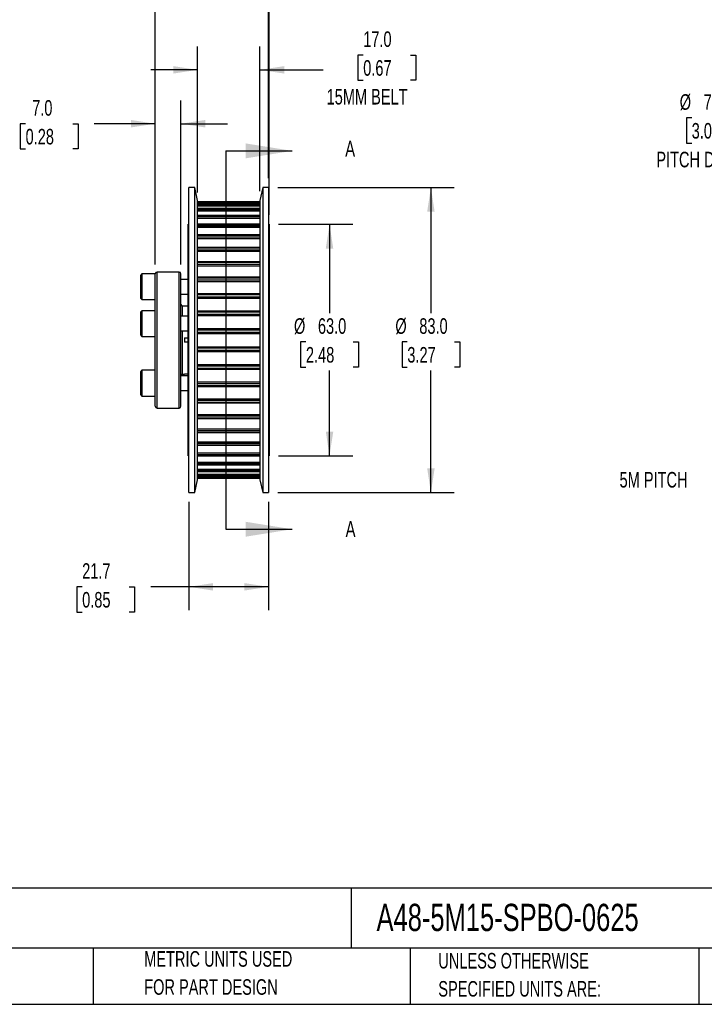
# Model space of a CAD drawing. Header units: millimetres. Extents: x 13 to 546, y 13 to 419.
# Tile 2 of 4: x 221 to 408, y 13 to 281. Entities that reach past the tile are written whole.
import ezdxf

# ---------------------------------------------------------------- set-up
doc = ezdxf.new("R2010")
doc.units = ezdxf.units.MM
doc.header["$LTSCALE"] = 2
doc.layers.add('DIMENSIONS', color=140, linetype='Continuous', lineweight=25)
doc.layers.add('TEXT', color=140, linetype='Continuous', lineweight=25)
doc.styles.add('SLDTEXTSTYLE0', font='TXT', dxfattribs={"width": 0.7})
doc.dimstyles.new('SLDDIMSTYLE0', dxfattribs={"dimtxt": 4.316016, "dimasz": 6.604, "dimexe": 0, "dimexo": 0.0625, "dimgap": 1.079004, "dimtad": 0, "dimtih": 1, "dimtoh": 1, "dimrnd": 1e-09, "dimzin": 12, "dimdsep": 46, "dimtxsty": 'SLDTEXTSTYLE0', "dimsah": 1, "dimcen": 0, "dimadec": 0, "dimazin": 3, "dimtfac": 1, "dimtofl": 0, "dimtmove": 0, "dimatfit": 3, "dimfxl": 0, "dimfrac": 2, "dimtolj": 1, "dimtzin": 12, "dimarcsym": 0})
doc.dimstyles.new('SLDDIMSTYLE3', dxfattribs={"dimtxt": 4.316016, "dimasz": 6.604, "dimexe": 0, "dimexo": 0.0625, "dimgap": 1.079004, "dimtad": 0, "dimtih": 1, "dimtoh": 1, "dimrnd": 1e-09, "dimzin": 4, "dimdsep": 46, "dimtxsty": 'SLDTEXTSTYLE0', "dimsah": 1, "dimcen": 0.09, "dimadec": 0, "dimazin": 1, "dimtfac": 1, "dimtmove": 0, "dimatfit": 0, "dimfxl": 0, "dimfrac": 2, "dimtolj": 1, "dimtzin": 12, "dimarcsym": 0})
doc.dimstyles.new('SLDDIMSTYLE4', dxfattribs={"dimtxt": 4.316016, "dimasz": 6.604, "dimexe": 0, "dimexo": 0.0625, "dimgap": 1.079004, "dimtad": 0, "dimtih": 1, "dimtoh": 1, "dimrnd": 1e-09, "dimzin": 12, "dimdsep": 46, "dimtxsty": 'SLDTEXTSTYLE0', "dimsah": 1, "dimcen": 0.09, "dimadec": 0, "dimazin": 3, "dimtfac": 1, "dimtmove": 0, "dimatfit": 0, "dimfxl": 0, "dimfrac": 2, "dimtolj": 1, "dimtzin": 12, "dimarcsym": 0})
doc.dimstyles.new('SLDDIMSTYLE5', dxfattribs={"dimtxt": 4.316016, "dimasz": 6.604, "dimexe": 0, "dimexo": 0.0625, "dimgap": 1.079004, "dimtad": 0, "dimtih": 1, "dimtoh": 1, "dimrnd": 1e-09, "dimzin": 4, "dimdsep": 46, "dimtxsty": 'SLDTEXTSTYLE0', "dimsah": 1, "dimcen": 0.09, "dimadec": 0, "dimazin": 1, "dimtfac": 1, "dimtofl": 0, "dimtmove": 0, "dimatfit": 3, "dimfxl": 0, "dimfrac": 2, "dimtolj": 1, "dimtzin": 12, "dimarcsym": 0})
doc.dimstyles.new('SLDDIMSTYLE6', dxfattribs={"dimtxt": 4.316016, "dimasz": 6.604, "dimexe": 0, "dimexo": 0.0625, "dimgap": 1.079004, "dimtad": 0, "dimtih": 1, "dimtoh": 1, "dimrnd": 1e-09, "dimzin": 12, "dimdsep": 46, "dimtxsty": 'SLDTEXTSTYLE0', "dimsah": 1, "dimcen": 0.09, "dimadec": 0, "dimazin": 3, "dimtfac": 1, "dimtofl": 0, "dimtmove": 0, "dimatfit": 3, "dimfxl": 0, "dimfrac": 2, "dimtolj": 1, "dimtzin": 12, "dimarcsym": 0})

# ---------------------------------------------------------------- blocks, each defined once
blk = doc.blocks.new('_D')
at = {"layer": 'DIMENSIONS'}
for p, q in [((404.15, 253.82), (402.7, 253.82)), ((402.7, 253.82), (402.7, 246.96)), ((416.98, 253.82), (418.43, 253.82)), ((418.43, 253.82), (418.43, 246.96)), ((402.7, 246.96), (404.15, 246.96)), ((418.43, 246.96), (416.98, 246.96)), ((440.89, 247.56), (429.78, 247.56)), ((449.06, 228.5), (440.89, 247.56))]:
    blk.add_line(p, q, dxfattribs=at)
blk.add_solid([(449.06, 228.5), (447.4, 234.97), (445.53, 234.16)], dxfattribs=at)
at = {"layer": 'DIMENSIONS', "char_height": 4.233, "attachment_point": 1, "style": 'SLDTEXTSTYLE0'}
for s, insert in [('%%c', (400.89, 260.25)), ('76.4', (407.41, 260.25)), ('3.01', (404.15, 252.42)), ('PITCH DIA.', (394.53, 244.6))]:
    blk.add_mtext(s, dxfattribs=dict(at, insert=insert))
blk = doc.blocks.new('_D_4')
at = {"layer": 'DIMENSIONS'}
for p, q in [((269.7, 233.49), (269.7, 273.23)), ((286.7, 233.92), (286.7, 273.23)), ((314.79, 270.92), (313.34, 270.92)), ((313.34, 270.92), (313.34, 264.06)), ((327.62, 270.92), (329.07, 270.92)), ((329.07, 270.92), (329.07, 264.06)), ((269.7, 266.88), (257, 266.88)), ((286.7, 266.88), (303.87, 266.88)), ((313.34, 264.06), (314.79, 264.06)), ((329.07, 264.06), (327.62, 264.06))]:
    blk.add_line(p, q, dxfattribs=at)
for points in [[(269.7, 266.88), (263.1, 267.9), (263.1, 265.87)], [(286.7, 266.88), (293.31, 265.87), (293.31, 267.9)]]:
    blk.add_solid(points, dxfattribs=at)
at = {"layer": 'DIMENSIONS', "char_height": 4.233, "attachment_point": 1, "style": 'SLDTEXTSTYLE0'}
for s, insert in [('17.0', (314.79, 277.35)), ('0.67', (314.79, 269.52)), ('15MM BELT', (304.83, 261.69))]:
    blk.add_mtext(s, dxfattribs=dict(at, insert=insert))
blk = doc.blocks.new('_D_5')
at = {"layer": 'DIMENSIONS'}
for p, q in [((258.2, 213.92), (258.2, 258.58)), ((265.2, 213.92), (265.2, 258.58)), ((222.94, 252.23), (221.49, 252.23)), ((221.49, 252.23), (221.49, 245.37)), ((235.76, 252.23), (237.21, 252.23)), ((237.21, 252.23), (237.21, 245.37)), ((258.2, 252.23), (241.61, 252.23)), ((265.2, 252.23), (277.9, 252.23)), ((221.49, 245.37), (222.94, 245.37)), ((237.21, 245.37), (235.76, 245.37))]:
    blk.add_line(p, q, dxfattribs=at)
for points in [[(258.2, 252.23), (251.6, 253.25), (251.6, 251.22)], [(265.2, 252.23), (271.81, 251.22), (271.81, 253.25)]]:
    blk.add_solid(points, dxfattribs=at)
at = {"layer": 'DIMENSIONS', "char_height": 4.233, "attachment_point": 1, "style": 'SLDTEXTSTYLE0'}
for s, insert in [('7.0', (224.73, 258.65)), ('0.28', (222.94, 250.83))]:
    blk.add_mtext(s, dxfattribs=dict(at, insert=insert))
blk = doc.blocks.new('_D_6')
at = {"layer": 'DIMENSIONS'}
for p, q in [((258.2, 213.92), (258.2, 297.23)), ((289.05, 237.42), (289.05, 297.23)), ((258.2, 290.88), (245.5, 290.88)), ((267.48, 290.88), (266.03, 290.88)), ((266.03, 290.88), (266.03, 284.02)), ((280.31, 290.88), (281.76, 290.88)), ((281.76, 290.88), (281.76, 284.02)), ((289.05, 290.88), (301.75, 290.88)), ((266.03, 284.02), (267.48, 284.02)), ((281.76, 284.02), (280.31, 284.02))]:
    blk.add_line(p, q, dxfattribs=at)
for points in [[(258.2, 290.88), (251.6, 291.9), (251.6, 289.87)], [(289.05, 290.88), (295.65, 289.87), (295.65, 291.9)]]:
    blk.add_solid(points, dxfattribs=at)
at = {"layer": 'DIMENSIONS', "char_height": 4.233, "attachment_point": 1, "style": 'SLDTEXTSTYLE0'}
for s, insert in [('30.8', (267.48, 297.31)), ('1.21', (267.48, 289.48))]:
    blk.add_mtext(s, dxfattribs=dict(at, insert=insert))
blk = doc.blocks.new('_D_7')
at = {"layer": 'DIMENSIONS'}
for p, q in [((258.2, 213.92), (258.2, 321.23)), ((289.2, 227.42), (289.2, 321.23)), ((258.2, 314.88), (245.5, 314.88)), ((267.48, 314.88), (266.03, 314.88)), ((266.03, 314.88), (266.03, 308.02)), ((280.31, 314.88), (281.76, 314.88)), ((281.76, 314.88), (281.76, 308.02)), ((289.2, 314.88), (301.9, 314.88)), ((266.03, 308.02), (267.48, 308.02)), ((281.76, 308.02), (280.31, 308.02))]:
    blk.add_line(p, q, dxfattribs=at)
for points in [[(258.2, 314.88), (251.6, 315.9), (251.6, 313.87)], [(289.2, 314.88), (295.81, 313.87), (295.81, 315.9)]]:
    blk.add_solid(points, dxfattribs=at)
at = {"layer": 'DIMENSIONS', "char_height": 4.233, "attachment_point": 1, "style": 'SLDTEXTSTYLE0'}
for s, insert in [('31.0', (267.48, 321.31)), ('1.22', (267.48, 313.48))]:
    blk.add_mtext(s, dxfattribs=dict(at, insert=insert))
blk = doc.blocks.new('_D_8')
at = {"layer": 'DIMENSIONS'}
for p, q in [((291.74, 224.88), (311.97, 224.88)), ((305.62, 224.88), (305.62, 200.71)), ((299.21, 192.89), (297.76, 192.89)), ((297.76, 192.89), (297.76, 186.03)), ((312.03, 192.89), (313.48, 192.89)), ((313.48, 192.89), (313.48, 186.03)), ((297.76, 186.03), (299.21, 186.03)), ((305.62, 161.88), (305.62, 185.06)), ((313.48, 186.03), (312.03, 186.03)), ((291.74, 161.88), (311.97, 161.88))]:
    blk.add_line(p, q, dxfattribs=at)
for points in [[(305.62, 224.88), (304.61, 218.28), (306.64, 218.28)], [(305.62, 161.88), (306.64, 168.49), (304.61, 168.49)]]:
    blk.add_solid(points, dxfattribs=at)
at = {"layer": 'DIMENSIONS', "char_height": 4.233, "attachment_point": 1, "style": 'SLDTEXTSTYLE0'}
for s, insert in [('%%c', (295.95, 199.31)), ('63.0', (302.47, 199.31)), ('2.48', (299.21, 191.49))]:
    blk.add_mtext(s, dxfattribs=dict(at, insert=insert))
blk = doc.blocks.new('_D_9')
at = {"layer": 'DIMENSIONS'}
for p, q in [((291.59, 234.88), (339.55, 234.88)), ((333.2, 234.88), (333.2, 200.71)), ((326.79, 192.89), (325.34, 192.89)), ((325.34, 192.89), (325.34, 186.03)), ((339.62, 192.89), (341.07, 192.89)), ((341.07, 192.89), (341.07, 186.03)), ((325.34, 186.03), (326.79, 186.03)), ((333.2, 151.88), (333.2, 185.06)), ((341.07, 186.03), (339.62, 186.03)), ((291.59, 151.88), (339.55, 151.88))]:
    blk.add_line(p, q, dxfattribs=at)
for points in [[(333.2, 234.88), (332.19, 228.28), (334.22, 228.28)], [(333.2, 151.88), (334.22, 158.49), (332.19, 158.49)]]:
    blk.add_solid(points, dxfattribs=at)
at = {"layer": 'DIMENSIONS', "char_height": 4.233, "attachment_point": 1, "style": 'SLDTEXTSTYLE0'}
for s, insert in [('%%c', (323.53, 199.31)), ('83.0', (330.05, 199.31)), ('3.27', (326.79, 191.49))]:
    blk.add_mtext(s, dxfattribs=dict(at, insert=insert))
blk = doc.blocks.new('_D_10')
at = {"layer": 'DIMENSIONS'}
for p, q in [((267.36, 149.34), (267.36, 119.91)), ((289.05, 149.34), (289.05, 119.91)), ((238.33, 126.26), (236.88, 126.26)), ((236.88, 126.26), (236.88, 119.4)), ((251.16, 126.26), (252.61, 126.26)), ((252.61, 126.26), (252.61, 119.4)), ((267.36, 126.26), (257.01, 126.26)), ((289.05, 126.26), (267.36, 126.26)), ((236.88, 119.4), (238.33, 119.4)), ((252.61, 119.4), (251.16, 119.4))]:
    blk.add_line(p, q, dxfattribs=at)
for points in [[(267.36, 126.26), (273.96, 125.24), (273.96, 127.27)], [(289.05, 126.26), (282.44, 127.27), (282.44, 125.24)]]:
    blk.add_solid(points, dxfattribs=at)
at = {"layer": 'DIMENSIONS', "char_height": 4.233, "attachment_point": 1, "style": 'SLDTEXTSTYLE0'}
for s, insert in [('21.7', (238.33, 132.68)), ('0.85', (238.33, 124.85))]:
    blk.add_mtext(s, dxfattribs=dict(at, insert=insert))

msp = doc.modelspace()

# ---------------------------------------------------------------- linework, layer by layer
for p, q in [((268.96, 234.884), (267.36, 234.884)), ((267.36, 193.384), (267.36, 234.884)), ((269.704, 231.384), (268.96, 234.884)), ((268.96, 193.384), (268.96, 234.884)), ((287.448, 234.884), (286.704, 231.384)), ((289.048, 234.884), (287.448, 234.884)), ((287.448, 234.884), (287.448, 151.884)), ((289.048, 234.884), (289.048, 151.884)), ((269.704, 193.384), (269.704, 231.384)), ((286.704, 230.95), (269.704, 230.95)), ((269.704, 230.949), (286.704, 230.949)), ((269.704, 230.906), (286.704, 230.906)), ((269.704, 230.59), (286.704, 230.59)), ((286.704, 230.355), (269.704, 230.355)), ((269.704, 230.35), (286.704, 230.35)), ((286.704, 231.384), (286.704, 155.384)), ((269.704, 230.221), (286.704, 230.221)), ((269.704, 229.871), (286.704, 229.871)), ((286.704, 229.133), (269.704, 229.133)), ((269.704, 229.118), (286.704, 229.118)), ((269.704, 228.905), (286.704, 228.905)), ((269.704, 228.528), (286.704, 228.528)), ((286.704, 227.304), (269.704, 227.304)), ((269.704, 227.274), (286.704, 227.274)), ((269.704, 226.982), (286.704, 226.982)), ((269.704, 226.584), (286.704, 226.584)), ((267.36, 224.884), (267.204, 224.884)), ((267.204, 193.384), (267.204, 224.884)), ((286.704, 224.9), (269.704, 224.9)), ((269.704, 224.851), (286.704, 224.851)), ((269.704, 224.484), (286.704, 224.484)), ((269.704, 224.072), (286.704, 224.072)), ((289.204, 224.884), (289.048, 224.884)), ((289.204, 224.884), (289.204, 161.884)), ((286.704, 221.962), (269.704, 221.962)), ((269.704, 221.889), (286.704, 221.889)), ((269.704, 221.453), (286.704, 221.453)), ((269.704, 221.034), (286.704, 221.034)), ((286.704, 218.54), (269.704, 218.54)), ((269.704, 218.44), (286.704, 218.44)), ((269.704, 217.943), (286.704, 217.943)), ((269.704, 217.524), (286.704, 217.524)), ((286.704, 214.693), (269.704, 214.693)), ((269.704, 214.562), (286.704, 214.562)), ((264.704, 211.884), (258.704, 211.884)), ((258.704, 193.384), (258.704, 211.884)), ((264.704, 193.384), (264.704, 211.884)), ((269.704, 214.012), (286.704, 214.012)), ((269.704, 213.6), (286.704, 213.6)), ((254.604, 211.384), (254.204, 210.984)), ((254.204, 210.984), (254.204, 204.784)), ((258.204, 211.384), (254.604, 211.384)), ((254.604, 211.384), (254.604, 204.384)), ((258.204, 193.384), (258.204, 211.384)), ((265.204, 193.384), (265.204, 211.384)), ((267.204, 209.884), (265.204, 209.884)), ((286.704, 210.486), (269.704, 210.486)), ((269.704, 210.321), (286.704, 210.321)), ((269.704, 209.729), (286.704, 209.729)), ((269.704, 209.331), (286.704, 209.331)), ((254.204, 204.784), (254.604, 204.384)), ((254.604, 204.384), (258.204, 204.384)), ((265.204, 205.884), (267.204, 205.884)), ((286.704, 205.992), (269.704, 205.992)), ((269.704, 205.791), (286.704, 205.791)), ((269.704, 205.165), (286.704, 205.165)), ((269.704, 204.788), (286.704, 204.788)), ((254.604, 201.365), (254.204, 200.965)), ((254.204, 200.965), (254.204, 194.765)), ((258.204, 201.365), (254.604, 201.365)), ((254.604, 201.365), (254.604, 194.365)), ((266.204, 202.622), (265.604, 202.622)), ((265.604, 199.865), (265.604, 202.622)), ((266.204, 202.622), (266.204, 202.602)), ((267.204, 202.602), (266.204, 202.602)), ((286.704, 201.287), (269.704, 201.287)), ((269.704, 201.049), (286.704, 201.049)), ((267.204, 199.865), (265.204, 199.865)), ((269.704, 200.4), (286.704, 200.4)), ((269.704, 200.051), (286.704, 200.051)), ((265.204, 195.865), (267.204, 195.865)), ((265.604, 193.384), (265.604, 195.865)), ((286.704, 196.453), (269.704, 196.453)), ((269.704, 196.175), (286.704, 196.175)), ((269.704, 195.515), (286.704, 195.515)), ((254.204, 194.765), (254.604, 194.365)), ((254.604, 194.365), (258.204, 194.365)), ((258.204, 175.384), (258.204, 193.384)), ((258.704, 174.884), (258.704, 193.384)), ((264.704, 174.884), (264.704, 193.384)), ((265.204, 175.384), (265.204, 193.384)), ((265.604, 184.147), (265.604, 193.384)), ((266.204, 193.984), (267.204, 193.984)), ((266.204, 193.984), (266.204, 192.784)), ((267.204, 161.884), (267.204, 193.384)), ((267.36, 151.884), (267.36, 193.384)), ((268.96, 151.884), (268.96, 193.384)), ((269.704, 195.199), (286.704, 195.199)), ((269.704, 155.384), (269.704, 193.384)), ((267.204, 192.784), (266.204, 192.784)), ((269.704, 191.57), (286.704, 191.57)), ((269.704, 191.254), (286.704, 191.254)), ((269.704, 190.594), (286.704, 190.594)), ((269.704, 190.316), (286.704, 190.316)), ((254.604, 185.154), (254.204, 184.754)), ((258.204, 185.154), (254.604, 185.154)), ((254.604, 185.154), (254.604, 183.711)), ((269.704, 186.718), (286.704, 186.718)), ((269.704, 186.369), (286.704, 186.369)), ((269.704, 185.72), (286.704, 185.72)), ((269.704, 185.481), (286.704, 185.481)), ((254.204, 184.754), (254.204, 183.476)), ((254.204, 183.476), (254.204, 178.554)), ((254.604, 183.711), (254.604, 178.154)), ((267.204, 183.654), (265.204, 183.654)), ((265.604, 184.147), (266.204, 184.147)), ((266.204, 184.166), (267.204, 184.166)), ((266.204, 184.166), (266.204, 184.147)), ((265.204, 179.654), (267.204, 179.654)), ((269.704, 181.981), (286.704, 181.981)), ((269.704, 181.604), (286.704, 181.604)), ((269.704, 180.978), (286.704, 180.978)), ((269.704, 180.777), (286.704, 180.777)), ((254.204, 178.554), (254.604, 178.154)), ((254.604, 178.154), (258.204, 178.154)), ((269.704, 177.438), (286.704, 177.438)), ((269.704, 177.04), (286.704, 177.04)), ((258.704, 174.884), (264.704, 174.884)), ((269.704, 176.448), (286.704, 176.448)), ((269.704, 176.283), (286.704, 176.283)), ((269.704, 173.169), (286.704, 173.169)), ((269.704, 172.757), (286.704, 172.757)), ((269.704, 172.207), (286.704, 172.207)), ((269.704, 172.076), (286.704, 172.076)), ((269.704, 169.245), (286.704, 169.245)), ((269.704, 168.826), (286.704, 168.826)), ((269.704, 168.329), (286.704, 168.329)), ((269.704, 168.229), (286.704, 168.229)), ((269.704, 165.735), (286.704, 165.735)), ((269.704, 165.315), (286.704, 165.315)), ((269.704, 164.88), (286.704, 164.88)), ((269.704, 164.807), (286.704, 164.807)), ((267.204, 161.884), (267.36, 161.884)), ((269.704, 162.697), (286.704, 162.697)), ((269.704, 162.285), (286.704, 162.285)), ((269.704, 161.918), (286.704, 161.918)), ((269.704, 161.869), (286.704, 161.869)), ((289.048, 161.884), (289.204, 161.884)), ((269.704, 160.185), (286.704, 160.185)), ((269.704, 159.787), (286.704, 159.787)), ((269.704, 159.495), (286.704, 159.495)), ((269.704, 159.465), (286.704, 159.465)), ((269.704, 158.241), (286.704, 158.241)), ((268.96, 151.884), (269.704, 155.384)), ((269.704, 157.864), (286.704, 157.864)), ((269.704, 157.651), (286.704, 157.651)), ((269.704, 157.636), (286.704, 157.636)), ((269.704, 156.898), (286.704, 156.898)), ((269.704, 156.548), (286.704, 156.548)), ((269.704, 156.419), (286.704, 156.419)), ((269.704, 156.414), (286.704, 156.414)), ((269.704, 156.179), (286.704, 156.179)), ((269.704, 155.863), (286.704, 155.863)), ((269.704, 155.82), (286.704, 155.82)), ((269.704, 155.819), (286.704, 155.819)), ((286.704, 155.384), (287.448, 151.884)), ((267.36, 151.884), (268.96, 151.884)), ((287.448, 151.884), (289.048, 151.884))]:
    msp.add_line(p, q)
for centre, radius, start, end in [((258.704, 211.384), 0.5, 90, 180), ((264.704, 211.384), 0.5, 0, 90), ((265.604, 203.022), 0.4, 180, 270), ((265.604, 183.747), 0.4, 90, 180), ((258.704, 175.384), 0.5, 180, 270), ((264.704, 175.384), 0.5, 270, 0)]:
    msp.add_arc(centre, radius, start, end)
at = {"layer": 'TEXT'}
for p, q in [((277.429, 244.844), (277.429, 141.924)), ((546.1, 44.252), (12.7, 44.252)), ((311.518, 44.252), (311.518, 27.94)), ((546.1, 27.94), (12.7, 27.94)), ((241.293, 27.94), (241.293, 12.7)), ((327.56, 27.94), (327.56, 12.7)), ((406.049, 27.94), (406.049, 12.7)), ((12.7, 12.7), (546.1, 12.7))]:
    msp.add_line(p, q, dxfattribs=at)
at = {"layer": 'TEXT', "linetype": 'Continuous'}
for p, q in [((277.429, 244.844), (295.492, 244.844)), ((277.429, 141.924), (295.492, 141.924))]:
    msp.add_line(p, q, dxfattribs=at)
at = {"layer": 'TEXT'}
for points in [[(295.492, 244.844), (282.792, 246.876), (282.792, 242.812)], [(295.492, 141.924), (282.792, 143.956), (282.792, 139.892)]]:
    msp.add_solid(points, dxfattribs=at)

# ---------------------------------------------------------------- texts
at = {"layer": 'TEXT', "style": 'SLDTEXTSTYLE0'}
for s, insert, char_height, attachment_point in [('A', (309.89, 247.581), 4.316, 1), ('5M PITCH', (393.771, 157.5), 4.2333, 2), ('A', (309.999, 144.143), 4.316, 1), ('A48-5M15-SPBO-0625', (318.415, 40.037), 7.40833, 1), ('METRIC UNITS USED', (255.209, 27.165), 4.23333, 1), ('UNLESS OTHERWISE', (335.216, 26.668), 4.23333, 1), ('FOR PART DESIGN', (255.209, 19.521), 4.23333, 1), ('SPECIFIED UNITS ARE:', (335.216, 19.024), 4.23333, 1)]:
    msp.add_mtext(s, dxfattribs=dict(at, insert=insert, char_height=char_height, attachment_point=attachment_point))

# ---------------------------------------------------------------- dimensions: what is measured, and where the dimension line sits
at = {"layer": 'DIMENSIONS'}
for base, p1, p2, dimstyle, picture, middle in [((258.204, 314.884), (289.204, 224.884), (258.204, 211.384), 'SLDDIMSTYLE3', '_D_7', (273.895, 314.884)), ((258.204, 290.884), (289.048, 234.884), (258.204, 211.384), 'SLDDIMSTYLE4', '_D_6', (273.895, 290.884)), ((258.204, 252.232), (265.204, 211.384), (258.204, 211.384), 'SLDDIMSTYLE3', '_D_5', (229.352, 252.232)), ((267.36, 126.256), (289.048, 151.884), (267.36, 151.884), 'SLDDIMSTYLE6', '_D_10', (244.745, 126.256))]:
    dim = msp.add_linear_dim(base=base, p1=p1, p2=p2, dimstyle=dimstyle, dxfattribs=at)
    dim.commit()
    dim.dimension.update_dxf_attribs({"geometry": picture, "text_midpoint": middle, "dimtype": 160})
dim = msp.add_linear_dim(base=(286.704, 266.884), p1=(269.704, 230.95), p2=(286.704, 231.384), text='<>\\P15MM BELT', dimstyle='SLDDIMSTYLE3', dxfattribs=at)
dim.commit()
dim.dimension.update_dxf_attribs({"geometry": '_D_4', "text_midpoint": (321.204, 266.884), "dimtype": 160})
dim = msp.add_diameter_dim_2p(p1=(479.171, 158.274), p2=(449.065, 228.495), text='<>\\PPITCH DIA.', dimstyle='SLDDIMSTYLE0', dxfattribs=at)
dim.commit()
dim.dimension.update_dxf_attribs({"geometry": '_D', "text_midpoint": (410.566, 249.786), "dimtype": 163})
for base, p1, p2, picture, middle in [((333.204, 151.884), (289.048, 234.884), (289.048, 151.884), '_D_9', (333.204, 192.888)), ((305.622, 161.884), (289.204, 224.884), (289.204, 161.884), '_D_8', (305.622, 192.888))]:
    dim = msp.add_linear_dim(base=base, p1=p1, p2=p2, angle=90, text='%%c<>', dimstyle='SLDDIMSTYLE5', dxfattribs=at)
    dim.commit()
    dim.dimension.update_dxf_attribs({"geometry": picture, "text_midpoint": middle, "dimtype": 160})

doc.saveas('drawing.dxf')
